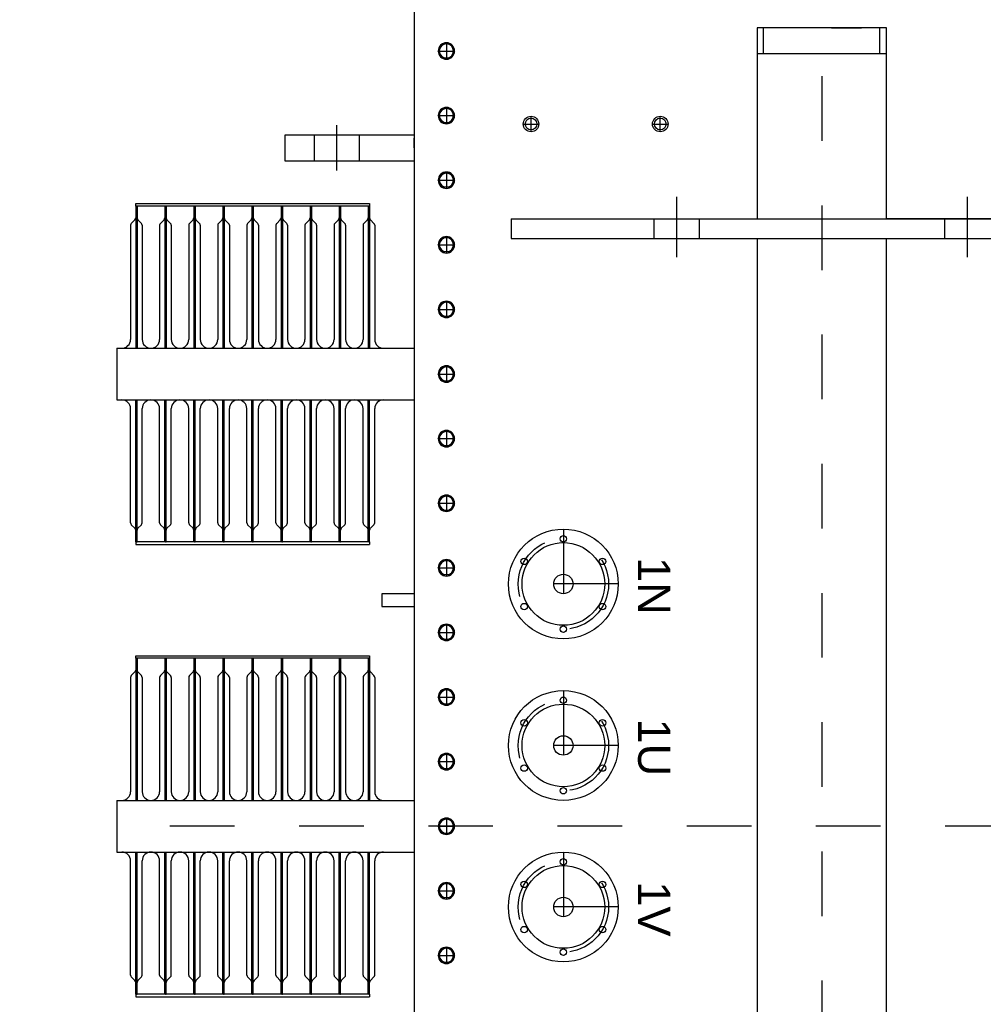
# Model space of a CAD drawing. Header units: metres. Extents: x 70279.8 to 70377.7, y 409251.8 to 409331.5.
# Tile 175 of 244: x 70322.1 to 70323.6, y 409324.3 to 409325.8. Entities that reach past the tile are written whole.
import ezdxf

# ---------------------------------------------------------------- set-up
doc = ezdxf.new("R2010")
doc.units = ezdxf.units.M
for name, pattern in [('DASHED', [0.75, 0.5, -0.25]), ('NASCOSTA', [9.525, 6.35, -3.175]), ('TRATTOPUNTO', [25.4, 12.7, -6.35, 0, -6.35])]:
    doc.linetypes.add(name, pattern=pattern)
doc.styles.add('MF', font='arial.ttf')

# ---------------------------------------------------------------- blocks, each defined once
blk = doc.blocks.new('A$C22F33A84')
at = {"color": 0, "linetype": 'Continuous'}
for p, q in [((1.7, 19.1), (12.7, 25.4)), ((1.7, 6.4), (1.7, 19.1)), ((23.7, 19.1), (12.7, 25.4)), ((23.7, 6.4), (23.7, 19.1)), ((1.7, 6.4), (12.7, 0)), ((23.7, 6.4), (12.7, 0))]:
    blk.add_line(p, q, dxfattribs=at)
blk.add_circle((12.7, 12.7), 12.7)
blk.add_circle((12.7, 12.7), 11, dxfattribs=at)
blk = doc.blocks.new('Reactor_20170118')
at = {"color": 7, "linetype": 'TRATTOPUNTO', "ltscale": 0.1}
for p, q in [((0, 1561), (0, -2103)), ((-581, 1212.7), (-581, 1187.3)), ((-593.7, 1200), (-568.3, 1200)), ((-581, 1112.7), (-581, 1087.3)), ((-593.7, 1100), (-568.3, 1100)), ((-751, 1085), (-751, 1015)), ((-581, 1012.7), (-581, 987.3)), ((-593.7, 1000), (-568.3, 1000)), ((-593.7, 900), (-568.3, 900)), ((-581, 912.7), (-581, 887.3)), ((-581, 812.7), (-581, 787.3)), ((-593.7, 800), (-568.3, 800)), ((-581, 712.7), (-581, 687.3)), ((-593.7, 700), (-568.3, 700)), ((-581, 612.7), (-581, 587.3)), ((-593.7, 600), (-568.3, 600)), ((-581, 512.7), (-581, 487.3)), ((-593.7, 500), (-568.3, 500)), ((-400, 460), (-400, 290)), ((-581, 412.7), (-581, 387.3)), ((-593.7, 400), (-568.3, 400)), ((-315, 375), (-485, 375)), ((-581, 312.7), (-581, 287.3)), ((-593.7, 300), (-568.3, 300)), ((-593.7, 200), (-568.3, 200)), ((-581, 212.7), (-581, 187.3)), ((-400, 210), (-400, 40)), ((-315, 125), (-485, 125)), ((-581, 112.7), (-581, 87.3)), ((-593.7, 100), (-568.3, 100)), ((1091, 0), (-1091, 0)), ((-593.7, 0), (-568.3, 0)), ((-581, 12.7), (-581, -12.7)), ((-400, -40), (-400, -210)), ((-581, -87.3), (-581, -112.7)), ((-593.7, -100), (-568.3, -100)), ((-315, -125), (-485, -125)), ((-581, -187.3), (-581, -212.7)), ((-593.7, -200), (-568.3, -200))]:
    blk.add_line(p, q, dxfattribs=at)
at = {"color": 7, "ltscale": 0.1}
for p, q in [((-631, 1511), (-631, -1511)), ((-15, 1236), (-100, 1236)), ((-100, 1236), (-100, 940)), ((100, 1236), (-100, 1236)), ((-90, 1196), (-90, 1236)), ((100, 1236), (15, 1236)), ((15, 1236), (61.4, 1236)), ((90, 1196), (90, 1236)), ((100, 940), (100, 1236)), ((-100, 1196), (100, 1196)), ((-450, 1075), (-450, 1099)), ((-250, 1075), (-250, 1099)), ((-462, 1087), (-438, 1087)), ((-262, 1087), (-238, 1087)), ((-631, 1070), (-831, 1070)), ((-831, 1070), (-831, 1030)), ((-631, 1050), (-631, 1065)), ((-831, 1030), (-631, 1030)), ((-1062, 964), (-700, 964)), ((-1062, 960), (-1062, 964)), ((-700, 964), (-700, 960)), ((-225, 974.1), (-225, 880.7)), ((225, 974.1), (225, 880.7)), ((-700, 960), (-1062, 960)), ((-1062, 960), (-1062, 941.7)), ((-1062, 960), (-1062, 941.7)), ((-1062, 960), (-1062, 941.7)), ((-1061, 960), (-1062, 960)), ((-1061, 960), (-1062, 960)), ((-1061, 960), (-1062, 960)), ((-1061, 960), (-1062, 960)), ((-1061, 960), (-1062, 960)), ((-1061, 960), (-1062, 960)), ((-1061, 960), (-1062, 960)), ((-1061, 960), (-1062, 960)), ((-1061, 960), (-1060, 960)), ((-1061, 960), (-1060, 960)), ((-1061, 960), (-1060, 960)), ((-1061, 960), (-1060, 960)), ((-1061, 960), (-1060, 960)), ((-1061, 960), (-1060, 960)), ((-1061, 960), (-1060, 960)), ((-1061, 960), (-1060, 960)), ((-1060, 960), (-1060, 941.7)), ((-1060, 960), (-1060, 941.7)), ((-1017, 960), (-1017, 941.7)), ((-1017, 960), (-1017, 941.7)), ((-1016, 960), (-1017, 960)), ((-1016, 960), (-1017, 960)), ((-1016, 960), (-1017, 960)), ((-1016, 960), (-1017, 960)), ((-1016, 960), (-1017, 960)), ((-1016, 960), (-1017, 960)), ((-1016, 960), (-1017, 960)), ((-1016, 960), (-1017, 960)), ((-1016, 960), (-1015, 960)), ((-1016, 960), (-1015, 960)), ((-1016, 960), (-1015, 960)), ((-1016, 960), (-1015, 960)), ((-1016, 960), (-1015, 960)), ((-1016, 960), (-1015, 960)), ((-1016, 960), (-1015, 960)), ((-1016, 960), (-1015, 960)), ((-1015, 960), (-1015, 941.7)), ((-1015, 960), (-1015, 941.7)), ((-1015, 960), (-1015, 941.7)), ((-972, 960), (-972, 941.7)), ((-972, 960), (-972, 941.7)), ((-972, 960), (-972, 941.7)), ((-971, 960), (-972, 960)), ((-971, 960), (-972, 960)), ((-971, 960), (-972, 960)), ((-971, 960), (-972, 960)), ((-971, 960), (-972, 960)), ((-971, 960), (-972, 960)), ((-971, 960), (-972, 960)), ((-971, 960), (-972, 960)), ((-971, 960), (-970, 960)), ((-971, 960), (-970, 960)), ((-971, 960), (-970, 960)), ((-971, 960), (-970, 960)), ((-971, 960), (-970, 960)), ((-971, 960), (-970, 960)), ((-971, 960), (-970, 960)), ((-971, 960), (-970, 960)), ((-970, 960), (-970, 941.7)), ((-970, 960), (-970, 941.7)), ((-927, 960), (-927, 941.7)), ((-927, 960), (-927, 941.7)), ((-926, 960), (-927, 960)), ((-926, 960), (-927, 960)), ((-926, 960), (-927, 960)), ((-926, 960), (-927, 960)), ((-926, 960), (-927, 960)), ((-926, 960), (-927, 960)), ((-926, 960), (-927, 960)), ((-926, 960), (-927, 960)), ((-926, 960), (-925, 960)), ((-926, 960), (-925, 960)), ((-926, 960), (-925, 960)), ((-926, 960), (-925, 960)), ((-926, 960), (-925, 960)), ((-926, 960), (-925, 960)), ((-926, 960), (-925, 960)), ((-926, 960), (-925, 960)), ((-925, 960), (-925, 941.7)), ((-925, 960), (-925, 941.7)), ((-925, 960), (-925, 941.7)), ((-882, 960), (-882, 941.7)), ((-882, 960), (-882, 941.7)), ((-882, 960), (-882, 941.7)), ((-881, 960), (-882, 960)), ((-881, 960), (-882, 960)), ((-881, 960), (-882, 960)), ((-881, 960), (-882, 960)), ((-881, 960), (-882, 960)), ((-881, 960), (-882, 960)), ((-881, 960), (-882, 960)), ((-881, 960), (-882, 960)), ((-881, 960), (-880, 960)), ((-881, 960), (-880, 960)), ((-881, 960), (-880, 960)), ((-881, 960), (-880, 960)), ((-881, 960), (-880, 960)), ((-881, 960), (-880, 960)), ((-881, 960), (-880, 960)), ((-881, 960), (-880, 960)), ((-880, 960), (-880, 941.7)), ((-880, 960), (-880, 941.7)), ((-837, 960), (-837, 941.7)), ((-837, 960), (-837, 941.7)), ((-837, 960), (-837, 941.7)), ((-836, 960), (-837, 960)), ((-836, 960), (-837, 960)), ((-836, 960), (-837, 960)), ((-836, 960), (-837, 960)), ((-836, 960), (-837, 960)), ((-836, 960), (-837, 960)), ((-836, 960), (-837, 960)), ((-836, 960), (-837, 960)), ((-836, 960), (-835, 960)), ((-836, 960), (-835, 960)), ((-836, 960), (-835, 960)), ((-836, 960), (-835, 960)), ((-836, 960), (-835, 960)), ((-836, 960), (-835, 960)), ((-836, 960), (-835, 960)), ((-836, 960), (-835, 960)), ((-835, 960), (-835, 941.7)), ((-835, 960), (-835, 941.7)), ((-792, 960), (-792, 941.7)), ((-792, 960), (-792, 941.7)), ((-791, 960), (-792, 960)), ((-791, 960), (-792, 960)), ((-791, 960), (-792, 960)), ((-791, 960), (-792, 960)), ((-791, 960), (-792, 960)), ((-791, 960), (-792, 960)), ((-791, 960), (-792, 960)), ((-791, 960), (-792, 960)), ((-791, 960), (-790, 960)), ((-791, 960), (-790, 960)), ((-791, 960), (-790, 960)), ((-791, 960), (-790, 960)), ((-791, 960), (-790, 960)), ((-791, 960), (-790, 960)), ((-791, 960), (-790, 960)), ((-791, 960), (-790, 960)), ((-790, 960), (-790, 941.7)), ((-790, 960), (-790, 941.7)), ((-790, 960), (-790, 941.7)), ((-747, 960), (-747, 941.7)), ((-747, 960), (-747, 941.7)), ((-747, 960), (-747, 941.7)), ((-746, 960), (-747, 960)), ((-746, 960), (-747, 960)), ((-746, 960), (-747, 960)), ((-746, 960), (-747, 960)), ((-746, 960), (-747, 960)), ((-746, 960), (-747, 960)), ((-746, 960), (-747, 960)), ((-746, 960), (-747, 960)), ((-746, 960), (-745, 960)), ((-746, 960), (-745, 960)), ((-746, 960), (-745, 960)), ((-746, 960), (-745, 960)), ((-746, 960), (-745, 960)), ((-746, 960), (-745, 960)), ((-746, 960), (-745, 960)), ((-746, 960), (-745, 960)), ((-745, 960), (-745, 941.7)), ((-745, 960), (-745, 941.7)), ((-702, 960), (-702, 941.7)), ((-702, 960), (-702, 941.7)), ((-702, 960), (-702, 941.7)), ((-701, 960), (-702, 960)), ((-701, 960), (-702, 960)), ((-701, 960), (-702, 960)), ((-701, 960), (-702, 960)), ((-701, 960), (-702, 960)), ((-701, 960), (-702, 960)), ((-701, 960), (-702, 960)), ((-701, 960), (-702, 960)), ((-701, 960), (-700, 960)), ((-701, 960), (-700, 960)), ((-701, 960), (-700, 960)), ((-701, 960), (-700, 960)), ((-701, 960), (-700, 960)), ((-701, 960), (-700, 960)), ((-701, 960), (-700, 960)), ((-701, 960), (-700, 960)), ((-700, 960), (-700, 941.7)), ((-700, 960), (-700, 941.7)), ((-1070, 930.3), (-1070, 753.5)), ((-1063.2, 938.8), (-1068.8, 933.2)), ((-1062, 941.7), (-1062, 740)), ((-1060, 941.7), (-1060, 740)), ((-1058.8, 938.8), (-1053.2, 933.2)), ((-1052, 930.3), (-1052, 753.5)), ((-1025, 930.3), (-1025, 753.5)), ((-1018.2, 938.8), (-1023.8, 933.2)), ((-1017, 941.7), (-1017, 740)), ((-1015, 941.7), (-1015, 740)), ((-1013.8, 938.8), (-1008.2, 933.2)), ((-1007, 930.3), (-1007, 753.5)), ((-980, 930.3), (-980, 753.5)), ((-973.2, 938.8), (-978.8, 933.2)), ((-972, 941.7), (-972, 740)), ((-970, 941.7), (-970, 740)), ((-968.8, 938.8), (-963.2, 933.2)), ((-962, 930.3), (-962, 753.5)), ((-935, 930.3), (-935, 753.5)), ((-928.2, 938.8), (-933.8, 933.2)), ((-927, 941.7), (-927, 740)), ((-925, 941.7), (-925, 740)), ((-923.8, 938.8), (-918.2, 933.2)), ((-917, 930.3), (-917, 753.5)), ((-890, 930.3), (-890, 753.5)), ((-883.2, 938.8), (-888.8, 933.2)), ((-882, 941.7), (-882, 740)), ((-880, 941.7), (-880, 740)), ((-878.8, 938.8), (-873.2, 933.2)), ((-872, 930.3), (-872, 753.5)), ((-845, 930.3), (-845, 753.5)), ((-838.2, 938.8), (-843.8, 933.2)), ((-837, 941.7), (-837, 740)), ((-835, 941.7), (-835, 740)), ((-833.8, 938.8), (-828.2, 933.2)), ((-827, 930.3), (-827, 753.5)), ((-800, 930.3), (-800, 753.5)), ((-793.2, 938.8), (-798.8, 933.2)), ((-792, 941.7), (-792, 740)), ((-790, 941.7), (-790, 740)), ((-788.8, 938.8), (-783.2, 933.2)), ((-782, 930.3), (-782, 753.5)), ((-755, 930.3), (-755, 753.5)), ((-748.2, 938.8), (-753.8, 933.2)), ((-747, 941.7), (-747, 740)), ((-745, 941.7), (-745, 740)), ((-743.8, 938.8), (-738.2, 933.2)), ((-737, 930.3), (-737, 753.5)), ((-710, 930.3), (-710, 753.5)), ((-703.2, 938.8), (-708.8, 933.2)), ((-702, 941.7), (-702, 740)), ((-700, 941.7), (-700, 740)), ((-698.8, 938.8), (-693.2, 933.2)), ((-692, 930.3), (-692, 753.5)), ((-481, 940), (-100, 940)), ((-481, 940), (481, 940)), ((-481, 940), (-481, 910)), ((481, 940), (100, 940)), ((-481, 910), (481, 910)), ((-100, 910), (-100, -910)), ((100, -910), (100, 910)), ((-1091, 740), (-631, 740)), ((-1091, 740), (-1091, 660)), ((-1091, 660), (-631, 660)), ((-1062, 458.3), (-1062, 660)), ((-1060, 458.3), (-1060, 660)), ((-1017, 458.3), (-1017, 660)), ((-1015, 458.3), (-1015, 660)), ((-972, 458.3), (-972, 660)), ((-970, 458.3), (-970, 660)), ((-927, 458.3), (-927, 660)), ((-925, 458.3), (-925, 660)), ((-882, 458.3), (-882, 660)), ((-880, 458.3), (-880, 660)), ((-837, 458.3), (-837, 660)), ((-835, 458.3), (-835, 660)), ((-792, 458.3), (-792, 660)), ((-790, 458.3), (-790, 660)), ((-747, 458.3), (-747, 660)), ((-745, 458.3), (-745, 660)), ((-702, 458.3), (-702, 660)), ((-700, 458.3), (-700, 660)), ((-1070, 469.7), (-1070, 646.5)), ((-1052, 469.7), (-1052, 646.5)), ((-1025, 469.7), (-1025, 646.5)), ((-1007, 469.7), (-1007, 646.5)), ((-980, 469.7), (-980, 646.5)), ((-962, 469.7), (-962, 646.5)), ((-935, 469.7), (-935, 646.5)), ((-917, 469.7), (-917, 646.5)), ((-890, 469.7), (-890, 646.5)), ((-872, 469.7), (-872, 646.5)), ((-845, 469.7), (-845, 646.5)), ((-827, 469.7), (-827, 646.5)), ((-800, 469.7), (-800, 646.5)), ((-782, 469.7), (-782, 646.5)), ((-755, 469.7), (-755, 646.5)), ((-737, 469.7), (-737, 646.5)), ((-710, 469.7), (-710, 646.5)), ((-692, 469.7), (-692, 646.5)), ((-1063.2, 461.2), (-1068.8, 466.8)), ((-1062, 440), (-1062, 458.3)), ((-1062, 440), (-1062, 458.3)), ((-1062, 440), (-1062, 458.3)), ((-1060, 440), (-1060, 458.3)), ((-1060, 440), (-1060, 458.3)), ((-1058.8, 461.2), (-1053.2, 466.8)), ((-1018.2, 461.2), (-1023.8, 466.8)), ((-1017, 440), (-1017, 458.3)), ((-1017, 440), (-1017, 458.3)), ((-1015, 440), (-1015, 458.3)), ((-1015, 440), (-1015, 458.3)), ((-1015, 440), (-1015, 458.3)), ((-1013.8, 461.2), (-1008.2, 466.8)), ((-973.2, 461.2), (-978.8, 466.8)), ((-972, 440), (-972, 458.3)), ((-972, 440), (-972, 458.3)), ((-972, 440), (-972, 458.3)), ((-970, 440), (-970, 458.3)), ((-970, 440), (-970, 458.3)), ((-968.8, 461.2), (-963.2, 466.8)), ((-928.2, 461.2), (-933.8, 466.8)), ((-927, 440), (-927, 458.3)), ((-927, 440), (-927, 458.3)), ((-925, 440), (-925, 458.3)), ((-925, 440), (-925, 458.3)), ((-925, 440), (-925, 458.3)), ((-923.8, 461.2), (-918.2, 466.8)), ((-883.2, 461.2), (-888.8, 466.8)), ((-882, 440), (-882, 458.3)), ((-882, 440), (-882, 458.3)), ((-882, 440), (-882, 458.3)), ((-880, 440), (-880, 458.3)), ((-880, 440), (-880, 458.3)), ((-878.8, 461.2), (-873.2, 466.8)), ((-838.2, 461.2), (-843.8, 466.8)), ((-837, 440), (-837, 458.3)), ((-837, 440), (-837, 458.3)), ((-837, 440), (-837, 458.3)), ((-835, 440), (-835, 458.3)), ((-835, 440), (-835, 458.3)), ((-833.8, 461.2), (-828.2, 466.8)), ((-793.2, 461.2), (-798.8, 466.8)), ((-792, 440), (-792, 458.3)), ((-792, 440), (-792, 458.3)), ((-790, 440), (-790, 458.3)), ((-790, 440), (-790, 458.3)), ((-790, 440), (-790, 458.3)), ((-788.8, 461.2), (-783.2, 466.8)), ((-748.2, 461.2), (-753.8, 466.8)), ((-747, 440), (-747, 458.3)), ((-747, 440), (-747, 458.3)), ((-747, 440), (-747, 458.3)), ((-745, 440), (-745, 458.3)), ((-745, 440), (-745, 458.3)), ((-743.8, 461.2), (-738.2, 466.8)), ((-703.2, 461.2), (-708.8, 466.8)), ((-702, 440), (-702, 458.3)), ((-702, 440), (-702, 458.3)), ((-702, 440), (-702, 458.3)), ((-700, 440), (-700, 458.3)), ((-700, 440), (-700, 458.3)), ((-698.8, 461.2), (-693.2, 466.8)), ((-700, 440), (-1062, 440)), ((-1061, 440), (-1062, 440)), ((-1061, 440), (-1062, 440)), ((-1061, 440), (-1062, 440)), ((-1061, 440), (-1062, 440)), ((-1061, 440), (-1062, 440)), ((-1061, 440), (-1062, 440)), ((-1062, 440), (-1062, 436)), ((-1062, 436), (-700, 436)), ((-1061, 440), (-1060, 440)), ((-1061, 440), (-1060, 440)), ((-1061, 440), (-1060, 440)), ((-1061, 440), (-1060, 440)), ((-1061, 440), (-1060, 440)), ((-1061, 440), (-1060, 440)), ((-1016, 440), (-1017, 440)), ((-1016, 440), (-1017, 440)), ((-1016, 440), (-1017, 440)), ((-1016, 440), (-1017, 440)), ((-1016, 440), (-1017, 440)), ((-1016, 440), (-1017, 440)), ((-1016, 440), (-1015, 440)), ((-1016, 440), (-1015, 440)), ((-1016, 440), (-1015, 440)), ((-1016, 440), (-1015, 440)), ((-1016, 440), (-1015, 440)), ((-1016, 440), (-1015, 440)), ((-971, 440), (-972, 440)), ((-971, 440), (-972, 440)), ((-971, 440), (-972, 440)), ((-971, 440), (-972, 440)), ((-971, 440), (-972, 440)), ((-971, 440), (-972, 440)), ((-971, 440), (-970, 440)), ((-971, 440), (-970, 440)), ((-971, 440), (-970, 440)), ((-971, 440), (-970, 440)), ((-971, 440), (-970, 440)), ((-971, 440), (-970, 440)), ((-926, 440), (-927, 440)), ((-926, 440), (-927, 440)), ((-926, 440), (-927, 440)), ((-926, 440), (-927, 440)), ((-926, 440), (-927, 440)), ((-926, 440), (-927, 440)), ((-926, 440), (-925, 440)), ((-926, 440), (-925, 440)), ((-926, 440), (-925, 440)), ((-926, 440), (-925, 440)), ((-926, 440), (-925, 440)), ((-926, 440), (-925, 440)), ((-881, 440), (-882, 440)), ((-881, 440), (-882, 440)), ((-881, 440), (-882, 440)), ((-881, 440), (-882, 440)), ((-881, 440), (-882, 440)), ((-881, 440), (-882, 440)), ((-881, 440), (-880, 440)), ((-881, 440), (-880, 440)), ((-881, 440), (-880, 440)), ((-881, 440), (-880, 440)), ((-881, 440), (-880, 440)), ((-881, 440), (-880, 440)), ((-836, 440), (-837, 440)), ((-836, 440), (-837, 440)), ((-836, 440), (-837, 440)), ((-836, 440), (-837, 440)), ((-836, 440), (-837, 440)), ((-836, 440), (-837, 440)), ((-836, 440), (-835, 440)), ((-836, 440), (-835, 440)), ((-836, 440), (-835, 440)), ((-836, 440), (-835, 440)), ((-836, 440), (-835, 440)), ((-836, 440), (-835, 440)), ((-791, 440), (-792, 440)), ((-791, 440), (-792, 440)), ((-791, 440), (-792, 440)), ((-791, 440), (-792, 440)), ((-791, 440), (-792, 440)), ((-791, 440), (-792, 440)), ((-791, 440), (-790, 440)), ((-791, 440), (-790, 440)), ((-791, 440), (-790, 440)), ((-791, 440), (-790, 440)), ((-791, 440), (-790, 440)), ((-791, 440), (-790, 440)), ((-746, 440), (-747, 440)), ((-746, 440), (-747, 440)), ((-746, 440), (-747, 440)), ((-746, 440), (-747, 440)), ((-746, 440), (-747, 440)), ((-746, 440), (-747, 440)), ((-746, 440), (-745, 440)), ((-746, 440), (-745, 440)), ((-746, 440), (-745, 440)), ((-746, 440), (-745, 440)), ((-746, 440), (-745, 440)), ((-746, 440), (-745, 440)), ((-701, 440), (-702, 440)), ((-701, 440), (-702, 440)), ((-701, 440), (-702, 440)), ((-701, 440), (-702, 440)), ((-701, 440), (-702, 440)), ((-701, 440), (-702, 440)), ((-701, 440), (-700, 440)), ((-701, 440), (-700, 440)), ((-701, 440), (-700, 440)), ((-701, 440), (-700, 440)), ((-701, 440), (-700, 440)), ((-701, 440), (-700, 440)), ((-700, 440), (-700, 436)), ((-631, 360), (-681, 360)), ((-681, 360), (-681, 340)), ((-681, 340), (-631, 340)), ((-1062, 264), (-700, 264)), ((-1062, 260), (-1062, 264)), ((-700, 260), (-1062, 260)), ((-1062, 260), (-1062, 241.7)), ((-1062, 260), (-1062, 241.7)), ((-1062, 260), (-1062, 241.7)), ((-1061, 260), (-1062, 260)), ((-1061, 260), (-1062, 260)), ((-1061, 260), (-1062, 260)), ((-1061, 260), (-1062, 260)), ((-1061, 260), (-1062, 260)), ((-1061, 260), (-1062, 260)), ((-1061, 260), (-1062, 260)), ((-1061, 260), (-1062, 260)), ((-1061, 260), (-1060, 260)), ((-1061, 260), (-1060, 260)), ((-1061, 260), (-1060, 260)), ((-1061, 260), (-1060, 260)), ((-1061, 260), (-1060, 260)), ((-1061, 260), (-1060, 260)), ((-1061, 260), (-1060, 260)), ((-1061, 260), (-1060, 260)), ((-1060, 260), (-1060, 241.7)), ((-1060, 260), (-1060, 241.7)), ((-1017, 260), (-1017, 241.7)), ((-1017, 260), (-1017, 241.7)), ((-1016, 260), (-1017, 260)), ((-1016, 260), (-1017, 260)), ((-1016, 260), (-1017, 260)), ((-1016, 260), (-1017, 260)), ((-1016, 260), (-1017, 260)), ((-1016, 260), (-1017, 260)), ((-1016, 260), (-1017, 260)), ((-1016, 260), (-1017, 260)), ((-1016, 260), (-1015, 260)), ((-1016, 260), (-1015, 260)), ((-1016, 260), (-1015, 260)), ((-1016, 260), (-1015, 260)), ((-1016, 260), (-1015, 260)), ((-1016, 260), (-1015, 260)), ((-1016, 260), (-1015, 260)), ((-1016, 260), (-1015, 260)), ((-1015, 260), (-1015, 241.7)), ((-1015, 260), (-1015, 241.7)), ((-1015, 260), (-1015, 241.7)), ((-972, 260), (-972, 241.7)), ((-972, 260), (-972, 241.7)), ((-972, 260), (-972, 241.7)), ((-971, 260), (-972, 260)), ((-971, 260), (-972, 260)), ((-971, 260), (-972, 260)), ((-971, 260), (-972, 260)), ((-971, 260), (-972, 260)), ((-971, 260), (-972, 260)), ((-971, 260), (-972, 260)), ((-971, 260), (-972, 260)), ((-971, 260), (-970, 260)), ((-971, 260), (-970, 260)), ((-971, 260), (-970, 260)), ((-971, 260), (-970, 260)), ((-971, 260), (-970, 260)), ((-971, 260), (-970, 260)), ((-971, 260), (-970, 260)), ((-971, 260), (-970, 260)), ((-970, 260), (-970, 241.7)), ((-970, 260), (-970, 241.7)), ((-927, 260), (-927, 241.7)), ((-927, 260), (-927, 241.7)), ((-926, 260), (-927, 260)), ((-926, 260), (-927, 260)), ((-926, 260), (-927, 260)), ((-926, 260), (-927, 260)), ((-926, 260), (-927, 260)), ((-926, 260), (-927, 260)), ((-926, 260), (-927, 260)), ((-926, 260), (-927, 260)), ((-926, 260), (-925, 260)), ((-926, 260), (-925, 260)), ((-926, 260), (-925, 260)), ((-926, 260), (-925, 260)), ((-926, 260), (-925, 260)), ((-926, 260), (-925, 260)), ((-926, 260), (-925, 260)), ((-926, 260), (-925, 260)), ((-925, 260), (-925, 241.7)), ((-925, 260), (-925, 241.7)), ((-925, 260), (-925, 241.7)), ((-882, 260), (-882, 241.7)), ((-882, 260), (-882, 241.7)), ((-882, 260), (-882, 241.7)), ((-881, 260), (-882, 260)), ((-881, 260), (-882, 260)), ((-881, 260), (-882, 260)), ((-881, 260), (-882, 260)), ((-881, 260), (-882, 260)), ((-881, 260), (-882, 260)), ((-881, 260), (-882, 260)), ((-881, 260), (-882, 260)), ((-881, 260), (-880, 260)), ((-881, 260), (-880, 260)), ((-881, 260), (-880, 260)), ((-881, 260), (-880, 260)), ((-881, 260), (-880, 260)), ((-881, 260), (-880, 260)), ((-881, 260), (-880, 260)), ((-881, 260), (-880, 260)), ((-880, 260), (-880, 241.7)), ((-880, 260), (-880, 241.7)), ((-837, 260), (-837, 241.7)), ((-837, 260), (-837, 241.7)), ((-837, 260), (-837, 241.7)), ((-836, 260), (-837, 260)), ((-836, 260), (-837, 260)), ((-836, 260), (-837, 260)), ((-836, 260), (-837, 260)), ((-836, 260), (-837, 260)), ((-836, 260), (-837, 260)), ((-836, 260), (-837, 260)), ((-836, 260), (-837, 260)), ((-836, 260), (-835, 260)), ((-836, 260), (-835, 260)), ((-836, 260), (-835, 260)), ((-836, 260), (-835, 260)), ((-836, 260), (-835, 260)), ((-836, 260), (-835, 260)), ((-836, 260), (-835, 260)), ((-836, 260), (-835, 260)), ((-835, 260), (-835, 241.7)), ((-835, 260), (-835, 241.7)), ((-792, 260), (-792, 241.7)), ((-792, 260), (-792, 241.7)), ((-791, 260), (-792, 260)), ((-791, 260), (-792, 260)), ((-791, 260), (-792, 260)), ((-791, 260), (-792, 260)), ((-791, 260), (-792, 260)), ((-791, 260), (-792, 260)), ((-791, 260), (-792, 260)), ((-791, 260), (-792, 260)), ((-791, 260), (-790, 260)), ((-791, 260), (-790, 260)), ((-791, 260), (-790, 260)), ((-791, 260), (-790, 260)), ((-791, 260), (-790, 260)), ((-791, 260), (-790, 260)), ((-791, 260), (-790, 260)), ((-791, 260), (-790, 260)), ((-790, 260), (-790, 241.7)), ((-790, 260), (-790, 241.7)), ((-790, 260), (-790, 241.7)), ((-747, 260), (-747, 241.7)), ((-747, 260), (-747, 241.7)), ((-747, 260), (-747, 241.7)), ((-746, 260), (-747, 260)), ((-746, 260), (-747, 260)), ((-746, 260), (-747, 260)), ((-746, 260), (-747, 260)), ((-746, 260), (-747, 260)), ((-746, 260), (-747, 260)), ((-746, 260), (-747, 260)), ((-746, 260), (-747, 260)), ((-746, 260), (-745, 260)), ((-746, 260), (-745, 260)), ((-746, 260), (-745, 260)), ((-746, 260), (-745, 260)), ((-746, 260), (-745, 260)), ((-746, 260), (-745, 260)), ((-746, 260), (-745, 260)), ((-746, 260), (-745, 260)), ((-745, 260), (-745, 241.7)), ((-745, 260), (-745, 241.7)), ((-702, 260), (-702, 241.7)), ((-702, 260), (-702, 241.7)), ((-702, 260), (-702, 241.7)), ((-701, 260), (-702, 260)), ((-701, 260), (-702, 260)), ((-701, 260), (-702, 260)), ((-701, 260), (-702, 260)), ((-701, 260), (-702, 260)), ((-701, 260), (-702, 260)), ((-701, 260), (-702, 260)), ((-701, 260), (-702, 260)), ((-701, 260), (-700, 260)), ((-701, 260), (-700, 260)), ((-701, 260), (-700, 260)), ((-701, 260), (-700, 260)), ((-701, 260), (-700, 260)), ((-701, 260), (-700, 260)), ((-701, 260), (-700, 260)), ((-701, 260), (-700, 260)), ((-700, 264), (-700, 260)), ((-700, 260), (-700, 241.7)), ((-700, 260), (-700, 241.7)), ((-1070, 230.3), (-1070, 53.5)), ((-1063.2, 238.8), (-1068.8, 233.2)), ((-1062, 241.7), (-1062, 40)), ((-1060, 241.7), (-1060, 40)), ((-1058.8, 238.8), (-1053.2, 233.2)), ((-1052, 230.3), (-1052, 53.5)), ((-1025, 230.3), (-1025, 53.5)), ((-1018.2, 238.8), (-1023.8, 233.2)), ((-1017, 241.7), (-1017, 40)), ((-1015, 241.7), (-1015, 40)), ((-1013.8, 238.8), (-1008.2, 233.2)), ((-1007, 230.3), (-1007, 53.5)), ((-980, 230.3), (-980, 53.5)), ((-973.2, 238.8), (-978.8, 233.2)), ((-972, 241.7), (-972, 40)), ((-970, 241.7), (-970, 40)), ((-968.8, 238.8), (-963.2, 233.2)), ((-962, 230.3), (-962, 53.5)), ((-935, 230.3), (-935, 53.5)), ((-928.2, 238.8), (-933.8, 233.2)), ((-927, 241.7), (-927, 40)), ((-925, 241.7), (-925, 40)), ((-923.8, 238.8), (-918.2, 233.2)), ((-917, 230.3), (-917, 53.5)), ((-890, 230.3), (-890, 53.5)), ((-883.2, 238.8), (-888.8, 233.2)), ((-882, 241.7), (-882, 40)), ((-880, 241.7), (-880, 40)), ((-878.8, 238.8), (-873.2, 233.2)), ((-872, 230.3), (-872, 53.5)), ((-845, 230.3), (-845, 53.5)), ((-838.2, 238.8), (-843.8, 233.2)), ((-837, 241.7), (-837, 40)), ((-835, 241.7), (-835, 40)), ((-833.8, 238.8), (-828.2, 233.2)), ((-827, 230.3), (-827, 53.5)), ((-800, 230.3), (-800, 53.5)), ((-793.2, 238.8), (-798.8, 233.2)), ((-792, 241.7), (-792, 40)), ((-790, 241.7), (-790, 40)), ((-788.8, 238.8), (-783.2, 233.2)), ((-782, 230.3), (-782, 53.5)), ((-755, 230.3), (-755, 53.5)), ((-748.2, 238.8), (-753.8, 233.2)), ((-747, 241.7), (-747, 40)), ((-745, 241.7), (-745, 40)), ((-743.8, 238.8), (-738.2, 233.2)), ((-737, 230.3), (-737, 53.5)), ((-710, 230.3), (-710, 53.5)), ((-703.2, 238.8), (-708.8, 233.2)), ((-702, 241.7), (-702, 40)), ((-700, 241.7), (-700, 40)), ((-698.8, 238.8), (-693.2, 233.2)), ((-692, 230.3), (-692, 53.5)), ((-1091, 40), (-631, 40)), ((-1091, 40), (-1091, -40)), ((-1091, -40), (-631, -40)), ((-1062, -241.7), (-1062, -40)), ((-1060, -241.7), (-1060, -40)), ((-1017, -241.7), (-1017, -40)), ((-1015, -241.7), (-1015, -40)), ((-972, -241.7), (-972, -40)), ((-970, -241.7), (-970, -40)), ((-927, -241.7), (-927, -40)), ((-925, -241.7), (-925, -40)), ((-882, -241.7), (-882, -40)), ((-880, -241.7), (-880, -40)), ((-837, -241.7), (-837, -40)), ((-835, -241.7), (-835, -40)), ((-792, -241.7), (-792, -40)), ((-790, -241.7), (-790, -40)), ((-747, -241.7), (-747, -40)), ((-745, -241.7), (-745, -40)), ((-702, -241.7), (-702, -40)), ((-700, -241.7), (-700, -40)), ((-1070, -230.3), (-1070, -53.5)), ((-1052, -230.3), (-1052, -53.5)), ((-1025, -230.3), (-1025, -53.5)), ((-1007, -230.3), (-1007, -53.5)), ((-980, -230.3), (-980, -53.5)), ((-962, -230.3), (-962, -53.5)), ((-935, -230.3), (-935, -53.5)), ((-917, -230.3), (-917, -53.5)), ((-890, -230.3), (-890, -53.5)), ((-872, -230.3), (-872, -53.5)), ((-845, -230.3), (-845, -53.5)), ((-827, -230.3), (-827, -53.5)), ((-800, -230.3), (-800, -53.5)), ((-782, -230.3), (-782, -53.5)), ((-755, -230.3), (-755, -53.5)), ((-737, -230.3), (-737, -53.5)), ((-710, -230.3), (-710, -53.5)), ((-692, -230.3), (-692, -53.5)), ((-1063.2, -238.8), (-1068.8, -233.2)), ((-1062, -260), (-1062, -241.7)), ((-1062, -260), (-1062, -241.7)), ((-1062, -260), (-1062, -241.7)), ((-1060, -260), (-1060, -241.7)), ((-1060, -260), (-1060, -241.7)), ((-1058.8, -238.8), (-1053.2, -233.2)), ((-1018.2, -238.8), (-1023.8, -233.2)), ((-1017, -260), (-1017, -241.7)), ((-1017, -260), (-1017, -241.7)), ((-1015, -260), (-1015, -241.7)), ((-1015, -260), (-1015, -241.7)), ((-1015, -260), (-1015, -241.7)), ((-1013.8, -238.8), (-1008.2, -233.2)), ((-973.2, -238.8), (-978.8, -233.2)), ((-972, -260), (-972, -241.7)), ((-972, -260), (-972, -241.7)), ((-972, -260), (-972, -241.7)), ((-970, -260), (-970, -241.7)), ((-970, -260), (-970, -241.7)), ((-968.8, -238.8), (-963.2, -233.2)), ((-928.2, -238.8), (-933.8, -233.2)), ((-927, -260), (-927, -241.7)), ((-927, -260), (-927, -241.7)), ((-925, -260), (-925, -241.7)), ((-925, -260), (-925, -241.7)), ((-925, -260), (-925, -241.7)), ((-923.8, -238.8), (-918.2, -233.2)), ((-883.2, -238.8), (-888.8, -233.2)), ((-882, -260), (-882, -241.7)), ((-882, -260), (-882, -241.7)), ((-882, -260), (-882, -241.7)), ((-880, -260), (-880, -241.7)), ((-880, -260), (-880, -241.7)), ((-878.8, -238.8), (-873.2, -233.2)), ((-838.2, -238.8), (-843.8, -233.2)), ((-837, -260), (-837, -241.7)), ((-837, -260), (-837, -241.7)), ((-837, -260), (-837, -241.7)), ((-835, -260), (-835, -241.7)), ((-835, -260), (-835, -241.7)), ((-833.8, -238.8), (-828.2, -233.2)), ((-793.2, -238.8), (-798.8, -233.2)), ((-792, -260), (-792, -241.7)), ((-792, -260), (-792, -241.7)), ((-790, -260), (-790, -241.7)), ((-790, -260), (-790, -241.7)), ((-790, -260), (-790, -241.7)), ((-788.8, -238.8), (-783.2, -233.2)), ((-748.2, -238.8), (-753.8, -233.2)), ((-747, -260), (-747, -241.7)), ((-747, -260), (-747, -241.7)), ((-747, -260), (-747, -241.7)), ((-745, -260), (-745, -241.7)), ((-745, -260), (-745, -241.7)), ((-743.8, -238.8), (-738.2, -233.2)), ((-703.2, -238.8), (-708.8, -233.2)), ((-702, -260), (-702, -241.7)), ((-702, -260), (-702, -241.7)), ((-702, -260), (-702, -241.7)), ((-700, -260), (-700, -241.7)), ((-700, -260), (-700, -241.7)), ((-698.8, -238.8), (-693.2, -233.2)), ((-700, -260), (-1062, -260)), ((-1061, -260), (-1062, -260)), ((-1061, -260), (-1062, -260)), ((-1061, -260), (-1062, -260)), ((-1061, -260), (-1062, -260)), ((-1061, -260), (-1062, -260)), ((-1061, -260), (-1062, -260)), ((-1062, -260), (-1062, -264)), ((-1062, -264), (-700, -264)), ((-1061, -260), (-1060, -260)), ((-1061, -260), (-1060, -260)), ((-1061, -260), (-1060, -260)), ((-1061, -260), (-1060, -260)), ((-1061, -260), (-1060, -260)), ((-1061, -260), (-1060, -260)), ((-1016, -260), (-1017, -260)), ((-1016, -260), (-1017, -260)), ((-1016, -260), (-1017, -260)), ((-1016, -260), (-1017, -260)), ((-1016, -260), (-1017, -260)), ((-1016, -260), (-1017, -260)), ((-1016, -260), (-1015, -260)), ((-1016, -260), (-1015, -260)), ((-1016, -260), (-1015, -260)), ((-1016, -260), (-1015, -260)), ((-1016, -260), (-1015, -260)), ((-1016, -260), (-1015, -260)), ((-971, -260), (-972, -260)), ((-971, -260), (-972, -260)), ((-971, -260), (-972, -260)), ((-971, -260), (-972, -260)), ((-971, -260), (-972, -260)), ((-971, -260), (-972, -260)), ((-971, -260), (-970, -260)), ((-971, -260), (-970, -260)), ((-971, -260), (-970, -260)), ((-971, -260), (-970, -260)), ((-971, -260), (-970, -260)), ((-971, -260), (-970, -260)), ((-926, -260), (-927, -260)), ((-926, -260), (-927, -260)), ((-926, -260), (-927, -260)), ((-926, -260), (-927, -260)), ((-926, -260), (-927, -260)), ((-926, -260), (-927, -260)), ((-926, -260), (-925, -260)), ((-926, -260), (-925, -260)), ((-926, -260), (-925, -260)), ((-926, -260), (-925, -260)), ((-926, -260), (-925, -260)), ((-926, -260), (-925, -260)), ((-881, -260), (-882, -260)), ((-881, -260), (-882, -260)), ((-881, -260), (-882, -260)), ((-881, -260), (-882, -260)), ((-881, -260), (-882, -260)), ((-881, -260), (-882, -260)), ((-881, -260), (-880, -260)), ((-881, -260), (-880, -260)), ((-881, -260), (-880, -260)), ((-881, -260), (-880, -260)), ((-881, -260), (-880, -260)), ((-881, -260), (-880, -260)), ((-836, -260), (-837, -260)), ((-836, -260), (-837, -260)), ((-836, -260), (-837, -260)), ((-836, -260), (-837, -260)), ((-836, -260), (-837, -260)), ((-836, -260), (-837, -260)), ((-836, -260), (-835, -260)), ((-836, -260), (-835, -260)), ((-836, -260), (-835, -260)), ((-836, -260), (-835, -260)), ((-836, -260), (-835, -260)), ((-836, -260), (-835, -260)), ((-791, -260), (-792, -260)), ((-791, -260), (-792, -260)), ((-791, -260), (-792, -260)), ((-791, -260), (-792, -260)), ((-791, -260), (-792, -260)), ((-791, -260), (-792, -260)), ((-791, -260), (-790, -260)), ((-791, -260), (-790, -260)), ((-791, -260), (-790, -260)), ((-791, -260), (-790, -260)), ((-791, -260), (-790, -260)), ((-791, -260), (-790, -260)), ((-746, -260), (-747, -260)), ((-746, -260), (-747, -260)), ((-746, -260), (-747, -260)), ((-746, -260), (-747, -260)), ((-746, -260), (-747, -260)), ((-746, -260), (-747, -260)), ((-746, -260), (-745, -260)), ((-746, -260), (-745, -260)), ((-746, -260), (-745, -260)), ((-746, -260), (-745, -260)), ((-746, -260), (-745, -260)), ((-746, -260), (-745, -260)), ((-701, -260), (-702, -260)), ((-701, -260), (-702, -260)), ((-701, -260), (-702, -260)), ((-701, -260), (-702, -260)), ((-701, -260), (-702, -260)), ((-701, -260), (-702, -260)), ((-701, -260), (-700, -260)), ((-701, -260), (-700, -260)), ((-701, -260), (-700, -260)), ((-701, -260), (-700, -260)), ((-701, -260), (-700, -260)), ((-701, -260), (-700, -260)), ((-700, -260), (-700, -264))]:
    blk.add_line(p, q, dxfattribs=at)
at = {"color": 7, "linetype": 'NASCOSTA', "ltscale": 0.1}
for p, q in [((-786, 1070), (-786, 1030)), ((-716, 1070), (-716, 1030)), ((-260, 940), (-260, 910)), ((-190, 940), (-190, 910)), ((190, 940), (190, 910))]:
    blk.add_line(p, q, dxfattribs=at)
at = {"color": 7}
for centre, radius in [((-450, 1087), 12), ((-250, 1087), 12), ((-450, 1087), 9), ((-250, 1087), 9), ((-400, 375), 85), ((-400, 445), 5), ((-400, 375), 64), ((-460.6, 410), 5), ((-339.4, 410), 5), ((-400, 375), 15), ((-460.6, 340), 5), ((-339.4, 340), 5), ((-400, 305), 5), ((-400, 125), 85), ((-400, 195), 5), ((-400, 125), 64), ((-460.6, 160), 5), ((-339.4, 160), 5), ((-400, 125), 15), ((-460.6, 90), 5), ((-339.4, 90), 5), ((-400, 55), 5), ((-400, -125), 85), ((-400, -55), 5), ((-400, -125), 64), ((-460.6, -90), 5), ((-339.4, -90), 5), ((-400, -125), 15), ((-460.6, -160), 5), ((-339.4, -160), 5), ((-400, -195), 5)]:
    blk.add_circle(centre, radius, dxfattribs=at)
at = {"color": 7, "linetype": 'TRATTOPUNTO'}
for centre in [(-400, 375), (-400, 125), (-400, -125)]:
    blk.add_circle(centre, 70, dxfattribs=at)
at = {"color": 7}
for centre, radius, start, end in [((-1066, 930.3), 4, 135, 180), ((-1066, 941.7), 4, 315, 0), ((-1056, 941.7), 4, 180, 225), ((-1056, 930.3), 4, 0, 45), ((-1021, 930.3), 4, 135, 180), ((-1021, 941.7), 4, 315, 0), ((-1011, 941.7), 4, 180, 225), ((-1011, 930.3), 4, 0, 45), ((-976, 930.3), 4, 135, 180), ((-976, 941.7), 4, 315, 0), ((-966, 941.7), 4, 180, 225), ((-966, 930.3), 4, 0, 45), ((-931, 930.3), 4, 135, 180), ((-931, 941.7), 4, 315, 0), ((-921, 941.7), 4, 180, 225), ((-921, 930.3), 4, 0, 45), ((-886, 930.3), 4, 135, 180), ((-886, 941.7), 4, 315, 0), ((-876, 941.7), 4, 180, 225), ((-876, 930.3), 4, 0, 45), ((-841, 930.3), 4, 135, 180), ((-841, 941.7), 4, 315, 0), ((-831, 941.7), 4, 180, 225), ((-831, 930.3), 4, 0, 45), ((-796, 930.3), 4, 135, 180), ((-796, 941.7), 4, 315, 0), ((-786, 941.7), 4, 180, 225), ((-786, 930.3), 4, 0, 45), ((-751, 930.3), 4, 135, 180), ((-751, 941.7), 4, 315, 0), ((-741, 941.7), 4, 180, 225), ((-741, 930.3), 4, 0, 45), ((-706, 930.3), 4, 135, 180), ((-706, 941.7), 4, 315, 0), ((-696, 941.7), 4, 180, 225), ((-696, 930.3), 4, 0, 45), ((-1083.5, 753.5), 13.5, 270, 0), ((-1038.5, 753.5), 13.5, 180, 270), ((-1038.5, 753.5), 13.5, 270, 0), ((-993.5, 753.5), 13.5, 180, 270), ((-993.5, 753.5), 13.5, 270, 0), ((-948.5, 753.5), 13.5, 180, 270), ((-948.5, 753.5), 13.5, 270, 0), ((-903.5, 753.5), 13.5, 180, 270), ((-903.5, 753.5), 13.5, 270, 0), ((-858.5, 753.5), 13.5, 180, 270), ((-858.5, 753.5), 13.5, 270, 0), ((-813.5, 753.5), 13.5, 180, 270), ((-813.5, 753.5), 13.5, 270, 0), ((-768.5, 753.5), 13.5, 180, 270), ((-768.5, 753.5), 13.5, 270, 0), ((-723.5, 753.5), 13.5, 180, 270), ((-723.5, 753.5), 13.5, 270, 0), ((-678.5, 753.5), 13.5, 180, 270), ((-1083.5, 646.5), 13.5, 0, 90), ((-1038.5, 646.5), 13.5, 90, 180), ((-1038.5, 646.5), 13.5, 0, 90), ((-993.5, 646.5), 13.5, 90, 180), ((-993.5, 646.5), 13.5, 0, 90), ((-948.5, 646.5), 13.5, 90, 180), ((-948.5, 646.5), 13.5, 0, 90), ((-903.5, 646.5), 13.5, 90, 180), ((-903.5, 646.5), 13.5, 0, 90), ((-858.5, 646.5), 13.5, 90, 180), ((-858.5, 646.5), 13.5, 0, 90), ((-813.5, 646.5), 13.5, 90, 180), ((-813.5, 646.5), 13.5, 0, 90), ((-768.5, 646.5), 13.5, 90, 180), ((-768.5, 646.5), 13.5, 0, 90), ((-723.5, 646.5), 13.5, 90, 180), ((-723.5, 646.5), 13.5, 0, 90), ((-678.5, 646.5), 13.5, 90, 180), ((-1066, 469.7), 4, 180, 225), ((-1066, 458.3), 4, 0, 45), ((-1056, 458.3), 4, 135, 180), ((-1056, 469.7), 4, 315, 0), ((-1021, 469.7), 4, 180, 225), ((-1021, 458.3), 4, 0, 45), ((-1011, 458.3), 4, 135, 180), ((-1011, 469.7), 4, 315, 0), ((-976, 469.7), 4, 180, 225), ((-976, 458.3), 4, 0, 45), ((-966, 458.3), 4, 135, 180), ((-966, 469.7), 4, 315, 0), ((-931, 469.7), 4, 180, 225), ((-931, 458.3), 4, 0, 45), ((-921, 458.3), 4, 135, 180), ((-921, 469.7), 4, 315, 0), ((-886, 469.7), 4, 180, 225), ((-886, 458.3), 4, 0, 45), ((-876, 458.3), 4, 135, 180), ((-876, 469.7), 4, 315, 0), ((-841, 469.7), 4, 180, 225), ((-841, 458.3), 4, 0, 45), ((-831, 458.3), 4, 135, 180), ((-831, 469.7), 4, 315, 0), ((-796, 469.7), 4, 180, 225), ((-796, 458.3), 4, 0, 45), ((-786, 458.3), 4, 135, 180), ((-786, 469.7), 4, 315, 0), ((-751, 469.7), 4, 180, 225), ((-751, 458.3), 4, 0, 45), ((-741, 458.3), 4, 135, 180), ((-741, 469.7), 4, 315, 0), ((-706, 469.7), 4, 180, 225), ((-706, 458.3), 4, 0, 45), ((-696, 458.3), 4, 135, 180), ((-696, 469.7), 4, 315, 0), ((-1066, 230.3), 4, 135, 180), ((-1066, 241.7), 4, 315, 0), ((-1056, 241.7), 4, 180, 225), ((-1056, 230.3), 4, 0, 45), ((-1021, 230.3), 4, 135, 180), ((-1021, 241.7), 4, 315, 0), ((-1011, 241.7), 4, 180, 225), ((-1011, 230.3), 4, 0, 45), ((-976, 230.3), 4, 135, 180), ((-976, 241.7), 4, 315, 0), ((-966, 241.7), 4, 180, 225), ((-966, 230.3), 4, 0, 45), ((-931, 230.3), 4, 135, 180), ((-931, 241.7), 4, 315, 0), ((-921, 241.7), 4, 180, 225), ((-921, 230.3), 4, 0, 45), ((-886, 230.3), 4, 135, 180), ((-886, 241.7), 4, 315, 0), ((-876, 241.7), 4, 180, 225), ((-876, 230.3), 4, 0, 45), ((-841, 230.3), 4, 135, 180), ((-841, 241.7), 4, 315, 0), ((-831, 241.7), 4, 180, 225), ((-831, 230.3), 4, 0, 45), ((-796, 230.3), 4, 135, 180), ((-796, 241.7), 4, 315, 0), ((-786, 241.7), 4, 180, 225), ((-786, 230.3), 4, 0, 45), ((-751, 230.3), 4, 135, 180), ((-751, 241.7), 4, 315, 0), ((-741, 241.7), 4, 180, 225), ((-741, 230.3), 4, 0, 45), ((-706, 230.3), 4, 135, 180), ((-706, 241.7), 4, 315, 0), ((-696, 241.7), 4, 180, 225), ((-696, 230.3), 4, 0, 45), ((-1083.5, 53.5), 13.5, 270, 0), ((-1038.5, 53.5), 13.5, 180, 270), ((-1038.5, 53.5), 13.5, 270, 0), ((-993.5, 53.5), 13.5, 180, 270), ((-993.5, 53.5), 13.5, 270, 0), ((-948.5, 53.5), 13.5, 180, 270), ((-948.5, 53.5), 13.5, 270, 0), ((-903.5, 53.5), 13.5, 180, 270), ((-903.5, 53.5), 13.5, 270, 0), ((-858.5, 53.5), 13.5, 180, 270), ((-858.5, 53.5), 13.5, 270, 0), ((-813.5, 53.5), 13.5, 180, 270), ((-813.5, 53.5), 13.5, 270, 0), ((-768.5, 53.5), 13.5, 180, 270), ((-768.5, 53.5), 13.5, 270, 0), ((-723.5, 53.5), 13.5, 180, 270), ((-723.5, 53.5), 13.5, 270, 0), ((-678.5, 53.5), 13.5, 180, 270), ((-1083.5, -53.5), 13.5, 0, 90), ((-1038.5, -53.5), 13.5, 90, 180), ((-1038.5, -53.5), 13.5, 0, 90), ((-993.5, -53.5), 13.5, 90, 180), ((-993.5, -53.5), 13.5, 0, 90), ((-948.5, -53.5), 13.5, 90, 180), ((-948.5, -53.5), 13.5, 0, 90), ((-903.5, -53.5), 13.5, 90, 180), ((-903.5, -53.5), 13.5, 0, 90), ((-858.5, -53.5), 13.5, 90, 180), ((-858.5, -53.5), 13.5, 0, 90), ((-813.5, -53.5), 13.5, 90, 180), ((-813.5, -53.5), 13.5, 0, 90), ((-768.5, -53.5), 13.5, 90, 180), ((-768.5, -53.5), 13.5, 0, 90), ((-723.5, -53.5), 13.5, 90, 180), ((-723.5, -53.5), 13.5, 0, 90), ((-678.5, -53.5), 13.5, 90, 180), ((-1066, -230.3), 4, 180, 225), ((-1066, -241.7), 4, 0, 45), ((-1056, -241.7), 4, 135, 180), ((-1056, -230.3), 4, 315, 0), ((-1021, -230.3), 4, 180, 225), ((-1021, -241.7), 4, 0, 45), ((-1011, -241.7), 4, 135, 180), ((-1011, -230.3), 4, 315, 0), ((-976, -230.3), 4, 180, 225), ((-976, -241.7), 4, 0, 45), ((-966, -241.7), 4, 135, 180), ((-966, -230.3), 4, 315, 0), ((-931, -230.3), 4, 180, 225), ((-931, -241.7), 4, 0, 45), ((-921, -241.7), 4, 135, 180), ((-921, -230.3), 4, 315, 0), ((-886, -230.3), 4, 180, 225), ((-886, -241.7), 4, 0, 45), ((-876, -241.7), 4, 135, 180), ((-876, -230.3), 4, 315, 0), ((-841, -230.3), 4, 180, 225), ((-841, -241.7), 4, 0, 45), ((-831, -241.7), 4, 135, 180), ((-831, -230.3), 4, 315, 0), ((-796, -230.3), 4, 180, 225), ((-796, -241.7), 4, 0, 45), ((-786, -241.7), 4, 135, 180), ((-786, -230.3), 4, 315, 0), ((-751, -230.3), 4, 180, 225), ((-751, -241.7), 4, 0, 45), ((-741, -241.7), 4, 135, 180), ((-741, -230.3), 4, 315, 0), ((-706, -230.3), 4, 180, 225), ((-706, -241.7), 4, 0, 45), ((-696, -241.7), 4, 135, 180), ((-696, -230.3), 4, 315, 0)]:
    blk.add_arc(centre, radius, start, end, dxfattribs=at)
at = {"color": 7, "xscale": -1, "rotation": 90}
for p in [(-568.3, 1212.7), (-568.3, 1112.7), (-568.3, 1012.7), (-568.3, 912.7), (-568.3, 812.7), (-568.3, 712.7), (-568.3, 612.7), (-568.3, 512.7), (-568.3, 412.7), (-568.3, 312.7), (-568.3, 212.7), (-568.3, 112.7), (-568.3, 12.7), (-568.3, -87.3), (-568.3, -187.3)]:
    blk.add_blockref('A$C22F33A84', p, dxfattribs=at)
at = {"color": 7, "char_height": 50, "width": 194.217, "attachment_point": 5, "rotation": 270, "style": 'MF'}
for s, insert in [('{\\C1;1N}', (-259.6, 372)), ('{\\C1;1U}', (-259.6, 122)), ('{\\C1;1V}', (-259.6, -128))]:
    blk.add_mtext(s, dxfattribs=dict(at, insert=insert))

msp = doc.modelspace()

# ---------------------------------------------------------------- hatches: boundary and pattern name
at = {"linetype": 'DASHED'}
h = msp.add_hatch(dxfattribs=at)
h.set_pattern_fill('ANSI31', color=256)
h.set_pattern_definition([(45, (70275, 409260.7), (-0.08838835, 0.08838835), [])])
h.paths.add_polyline_path([(70318.6, 409327.65), (70318.6, 409321.4598, -0.267949), (70318.9, 409321.4598), (70318.9, 409327.35), (70323.5402, 409327.35, -0.131652), (70323.5, 409327.5, -0.131652), (70323.5402, 409327.65)])

# ---------------------------------------------------------------- block references
at = {"xscale": 0.001, "yscale": 0.001, "zscale": 0.001}
msp.add_blockref('Reactor_20170118', (70323.3, 409324.6), dxfattribs=at)

doc.saveas('drawing.dxf')
